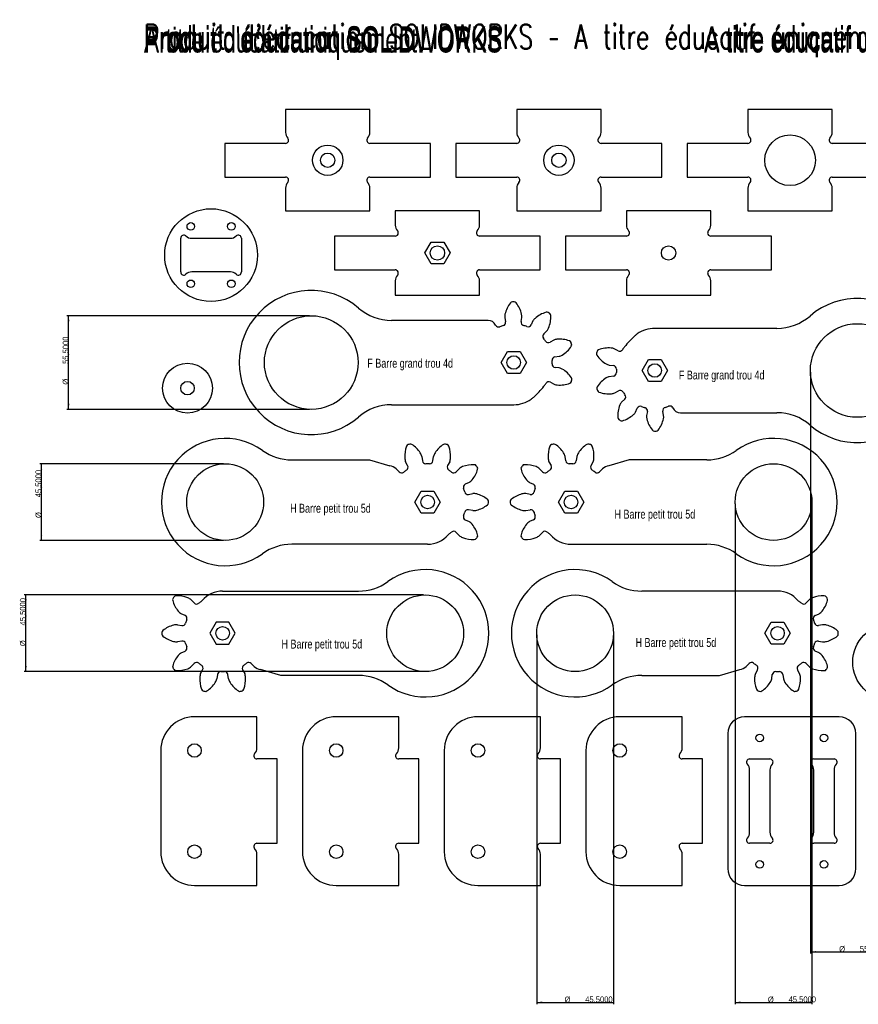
# Model space of a CAD drawing. Header units: millimetres. Extents: x -74 to 980, y -541 to 701.
# Tile 1 of 3: x -74 to 423, y -541 to 43. Entities that reach past the tile are written whole.
import ezdxf

# ---------------------------------------------------------------- set-up
doc = ezdxf.new("R2010")
doc.units = ezdxf.units.MM
for name, color, linetype in [('SLD-0', 179, 'Continuous'), ('SLD-0_0', 179, 'Continuous'), ('SLD-0_2', 179, 'Continuous'), ('SLD-0_3', 179, 'Continuous')]:
    doc.layers.add(name, color=color, linetype=linetype)
doc.styles.add('SLDTEXTSTYLE0', font='TXT', dxfattribs={"width": 0.7})
doc.styles.add('SLDTEXTSTYLE1', font='TXT', dxfattribs={"width": 0.281533, "bigfont": 'bigfont'})
doc.styles.add('SLDTEXTSTYLE2', font='TXT', dxfattribs={"width": 0.75})
doc.styles.add('SLDTEXTSTYLE3', font='TXT', dxfattribs={"width": 0.96})
doc.styles.add('SLDTEXTSTYLE4', font='TXT', dxfattribs={"width": 0.441146, "bigfont": 'bigfont'})
doc.styles.add('SLDTEXTSTYLE5', font='TXT', dxfattribs={"width": 0.7, "bigfont": 'bigfont'})
doc.dimstyles.new('SLDDIMSTYLE0', dxfattribs={"dimtxt": 3.5, "dimasz": 3.302, "dimexe": 0, "dimexo": 0.0625, "dimgap": 0.875, "dimtad": 1, "dimdec": 4, "dimrnd": 1e-09, "dimzin": 12, "dimdsep": 46, "dimtxsty": 'SLDTEXTSTYLE2', "dimblk1": 'NONE', "dimblk2": 'NONE', "dimsah": 1, "dimcen": 0.09, "dimadec": 0, "dimazin": 3, "dimtfac": 1, "dimtdec": 4, "dimtofl": 0, "dimtmove": 0, "dimatfit": 3, "dimldrblk": 'NONE', "dimfxl": 1, "dimfrac": 2, "dimtolj": 1, "dimtzin": 12, "dimarcsym": 0})

# ---------------------------------------------------------------- blocks, each defined once
blk = doc.blocks.new('SW_NOTE_0_3')
at = {"layer": 'SLD-0_2', "color": 0, "insert": (0, 18.76), "char_height": 14.5493, "attachment_point": 1, "style": 'SLDTEXTSTYLE0'}
blk.add_mtext("Produit d'éducation SOLIDWORKS", dxfattribs=at)
blk = doc.blocks.new('SW_NOTE_0_5')
at = {"layer": 'SLD-0_2', "color": 0, "insert": (0, 18.76), "char_height": 14.55, "attachment_point": 1, "style": 'SLDTEXTSTYLE1'}
blk.add_mtext('–', dxfattribs=at)
blk = doc.blocks.new('SW_NOTE_0_6')
at = {"layer": 'SLD-0_2', "color": 0, "insert": (0, 18.76), "char_height": 14.5493, "attachment_point": 1, "style": 'SLDTEXTSTYLE0'}
blk.add_mtext('A titre éducatif uniquement.', dxfattribs=at)
blk = doc.blocks.new('SW_NOTE_0_9')
at = {"layer": 'SLD-0_2', "color": 7}
for name, p in [('SW_NOTE_0_3', (0, -1.09)), ('SW_NOTE_0_6', (332.05, -1.09)), ('SW_NOTE_0_5', (309.39, 1.01))]:
    blk.add_blockref(name, p, dxfattribs=at)
blk = doc.blocks.new('SW_NOTE_0_2')
at = {"layer": 'SLD-0_0', "color": 0, "insert": (0, 18.76), "char_height": 14.5493, "attachment_point": 1, "style": 'SLDTEXTSTYLE0'}
blk.add_mtext('A titre éducatif uniquement.', dxfattribs=at)
blk = doc.blocks.new('SW_NOTE_0_4')
at = {"layer": 'SLD-0_0', "color": 7}
blk.add_blockref('SW_NOTE_0_2', (0, -1.09), dxfattribs=at)
blk = doc.blocks.new('SW_NOTE_0_1')
at = {"layer": 'SLD-0_0', "color": 0, "insert": (0, 18.76), "char_height": 14.5493, "attachment_point": 1, "style": 'SLDTEXTSTYLE0'}
blk.add_mtext("Produit d'éducation SOLIDWORKS", dxfattribs=at)
blk = doc.blocks.new('SW_NOTE_0')
at = {"layer": 'SLD-0_0', "color": 7}
blk.add_blockref('SW_NOTE_0_1', (0, -1.09), dxfattribs=at)
blk = doc.blocks.new('_D_3')
at = {"layer": 'SLD-0'}
for p, q in [((165.69, -297.75), (-70.96, -297.75)), ((-69.96, -343.25), (-69.96, -297.75)), ((165.69, -343.25), (-70.96, -343.25))]:
    blk.add_line(p, q, dxfattribs=at)
for points in [[(-69.96, -297.75), (-70.47, -301.05), (-69.46, -301.05)], [(-69.96, -343.25), (-69.46, -339.95), (-70.47, -339.95)]]:
    blk.add_solid(points, dxfattribs=at)
at = {"layer": 'SLD-0', "char_height": 3.5, "attachment_point": 1, "rotation": 90, "style": 'SLDTEXTSTYLE3'}
for s, insert in [('45,5000', (-73.48, -315.86)), ('%%c', (-73.43, -328.14))]:
    blk.add_mtext(s, dxfattribs=dict(at, insert=insert))
blk = doc.blocks.new('_None')
blk = doc.blocks.new('_D_4')
at = {"layer": 'SLD-0'}
for p, q in [((232.8, -321.5), (232.8, -540.37)), ((278.3, -321.5), (278.3, -540.37)), ((232.8, -539.37), (278.3, -539.37))]:
    blk.add_line(p, q, dxfattribs=at)
for points in [[(232.8, -539.37), (236.1, -539.88), (236.1, -538.87)], [(278.3, -539.37), (274.99, -538.87), (274.99, -539.88)]]:
    blk.add_solid(points, dxfattribs=at)
at = {"layer": 'SLD-0', "char_height": 3.5, "attachment_point": 1, "style": 'SLDTEXTSTYLE3'}
for s, insert in [('%%c', (249.28, -535.91)), ('45,5000', (261.56, -535.86))]:
    blk.add_mtext(s, dxfattribs=dict(at, insert=insert))
blk = doc.blocks.new('_D_5')
at = {"layer": 'SLD-0'}
for p, q in [((47.18, -219.95), (-61.75, -219.95)), ((-60.75, -265.45), (-60.75, -219.95)), ((47.18, -265.45), (-61.75, -265.45))]:
    blk.add_line(p, q, dxfattribs=at)
for points in [[(-60.75, -219.95), (-61.26, -223.25), (-60.24, -223.25)], [(-60.75, -265.45), (-60.24, -262.15), (-61.26, -262.15)]]:
    blk.add_solid(points, dxfattribs=at)
at = {"layer": 'SLD-0', "char_height": 3.5, "attachment_point": 1, "rotation": 90, "style": 'SLDTEXTSTYLE3'}
for s, insert in [('45,5000', (-64.27, -239.86)), ('%%c', (-64.21, -252.14))]:
    blk.add_mtext(s, dxfattribs=dict(at, insert=insert))
blk = doc.blocks.new('_D_6')
at = {"layer": 'SLD-0'}
for p, q in [((350.4, -243.7), (350.4, -540.37)), ((395.9, -243.7), (395.9, -540.37)), ((350.4, -539.37), (395.9, -539.37))]:
    blk.add_line(p, q, dxfattribs=at)
for points in [[(350.4, -539.37), (353.7, -539.88), (353.7, -538.87)], [(395.9, -539.37), (392.59, -538.87), (392.59, -539.88)]]:
    blk.add_solid(points, dxfattribs=at)
at = {"layer": 'SLD-0', "char_height": 3.5, "attachment_point": 1, "style": 'SLDTEXTSTYLE3'}
for s, insert in [('%%c', (369.81, -535.91)), ('45,5000', (382.09, -535.86))]:
    blk.add_mtext(s, dxfattribs=dict(at, insert=insert))
blk = doc.blocks.new('_D_7')
at = {"layer": 'SLD-0'}
for p, q in [((98.18, -132.21), (-45.63, -132.21)), ((-44.63, -187.71), (-44.63, -132.21)), ((98.18, -187.71), (-45.63, -187.71))]:
    blk.add_line(p, q, dxfattribs=at)
for points in [[(-44.63, -132.21), (-45.14, -135.51), (-44.12, -135.51)], [(-44.63, -187.71), (-44.12, -184.41), (-45.14, -184.41)]]:
    blk.add_solid(points, dxfattribs=at)
at = {"layer": 'SLD-0', "char_height": 3.5, "attachment_point": 1, "rotation": 90, "style": 'SLDTEXTSTYLE3'}
for s, insert in [('55,5000', (-48.14, -160.79)), ('%%c', (-48.09, -173.07))]:
    blk.add_mtext(s, dxfattribs=dict(at, insert=insert))
blk = doc.blocks.new('_D_8')
at = {"layer": 'SLD-0'}
for p, q in [((395, -165.68), (395, -510.43)), ((450.5, -165.68), (450.5, -510.43)), ((395, -509.43), (450.5, -509.43))]:
    blk.add_line(p, q, dxfattribs=at)
for points in [[(395, -509.43), (398.3, -509.94), (398.3, -508.93)], [(450.5, -509.43), (447.2, -508.93), (447.2, -509.94)]]:
    blk.add_solid(points, dxfattribs=at)
at = {"layer": 'SLD-0', "char_height": 3.5, "attachment_point": 1, "style": 'SLDTEXTSTYLE3'}
for s, insert in [('%%c', (412.03, -505.97)), ('55,5000', (424.31, -505.92))]:
    blk.add_mtext(s, dxfattribs=dict(at, insert=insert))
blk = doc.blocks.new('SW_NOTE_0_7')
at = {"layer": 'SLD-0_3', "color": 0, "attachment_point": 1}
for s, insert, char_height, style in [("Produit d'éducation SOLIDWORKS", (0, 18.76), 14.5493, 'SLDTEXTSTYLE0'), ('A titre éducatif uniquement.', (332.05, 18.76), 14.5493, 'SLDTEXTSTYLE0'), ('–', (309.39, 19.81), 14.55, 'SLDTEXTSTYLE4')]:
    blk.add_mtext(s, dxfattribs=dict(at, insert=insert, char_height=char_height, style=style))

msp = doc.modelspace()

# ---------------------------------------------------------------- linework, layer by layer
at = {"layer": 'SLD-0'}
for p, q in [((133.94624, -10), (83.94624, -10)), ((83.94624, -10), (83.94624, -23.46785)), ((133.94624, -23.46785), (133.94624, -10)), ((270.94624, -10), (220.94624, -10)), ((220.94624, -10), (220.94624, -23.46785)), ((270.94624, -23.46785), (270.94624, -10)), ((407.94624, -10), (357.94624, -10)), ((357.94624, -10), (357.94624, -23.46785)), ((407.94624, -23.46785), (407.94624, -10)), ((83.94624, -30), (47.94624, -30)), ((47.94624, -30), (47.94624, -50)), ((169.94624, -30), (133.94624, -30)), ((169.94624, -50), (169.94624, -30)), ((220.94624, -30), (184.94624, -30)), ((184.94624, -30), (184.94624, -50)), ((306.94624, -30), (270.94624, -30)), ((306.94624, -50), (306.94624, -30)), ((357.94624, -30), (321.94624, -30)), ((321.94624, -30), (321.94624, -50)), ((443.94624, -30), (407.94624, -30)), ((47.94624, -50), (83.94624, -50)), ((133.94624, -50), (169.94624, -50)), ((184.94624, -50), (220.94624, -50)), ((270.94624, -50), (306.94624, -50)), ((321.94624, -50), (357.94624, -50)), ((407.94624, -50), (443.94624, -50)), ((83.94624, -56.53215), (83.94624, -70)), ((133.94624, -70), (133.94624, -56.53215)), ((220.94624, -56.53215), (220.94624, -70)), ((270.94624, -70), (270.94624, -56.53215)), ((357.94624, -56.53215), (357.94624, -70)), ((407.94624, -70), (407.94624, -56.53215)), ((83.94624, -70), (133.94624, -70)), ((198.94624, -70), (148.94624, -70)), ((148.94624, -70), (148.94624, -78.46785)), ((198.94624, -78.46785), (198.94624, -70)), ((220.94624, -70), (270.94624, -70)), ((335.94624, -70), (285.94624, -70)), ((285.94624, -70), (285.94624, -78.46785)), ((335.94624, -78.46785), (335.94624, -70)), ((357.94624, -70), (407.94624, -70)), ((21.8247, -106.26786), (21.8247, -86.26786)), ((28.35685, -86.26786), (51.29256, -86.26786)), ((57.8247, -86.26786), (57.8247, -106.26786)), ((148.94624, -85), (112.94624, -85)), ((112.94624, -85), (112.94624, -105)), ((234.94624, -85), (198.94624, -85)), ((234.94624, -105), (234.94624, -85)), ((285.94624, -85), (249.94624, -85)), ((249.94624, -85), (249.94624, -105)), ((371.94624, -85), (335.94624, -85)), ((371.94624, -105), (371.94624, -85)), ((166.44068, -95), (170.19346, -88.5)), ((170.19346, -88.5), (177.69901, -88.5)), ((177.69901, -88.5), (181.45179, -95)), ((170.19346, -101.5), (166.44068, -95)), ((181.45179, -95), (177.69901, -101.5)), ((112.94624, -105), (148.94624, -105)), ((177.69901, -101.5), (170.19346, -101.5)), ((198.94624, -105), (234.94624, -105)), ((249.94624, -105), (285.94624, -105)), ((335.94624, -105), (371.94624, -105)), ((51.29256, -106.26786), (28.35685, -106.26786)), ((148.94624, -111.53215), (148.94624, -120)), ((198.94624, -120), (198.94624, -111.53215)), ((285.94624, -111.53215), (285.94624, -120)), ((335.94624, -120), (335.94624, -111.53215)), ((148.94624, -120), (198.94624, -120)), ((285.94624, -120), (335.94624, -120)), ((211.67686, -159.95758), (215.42964, -153.45758)), ((215.42964, -153.45758), (222.93519, -153.45758)), ((222.93519, -153.45758), (226.68797, -159.95758)), ((215.42964, -166.45758), (211.67686, -159.95758)), ((226.68797, -159.95758), (222.93519, -166.45758)), ((295.24392, -164.68479), (298.99669, -158.18479)), ((298.99669, -158.18479), (306.50225, -158.18479)), ((306.50225, -158.18479), (310.25503, -164.68479)), ((222.93519, -166.45758), (215.42964, -166.45758)), ((298.99669, -171.18479), (295.24392, -164.68479)), ((310.25503, -164.68479), (306.50225, -171.18479)), ((306.50225, -171.18479), (298.99669, -171.18479)), ((160.67081, -242.69863), (164.42358, -236.19863)), ((164.42358, -236.19863), (171.92914, -236.19863)), ((171.92914, -236.19863), (175.68191, -242.69863)), ((245.64054, -242.69863), (249.39331, -236.19863)), ((249.39331, -236.19863), (256.89887, -236.19863)), ((256.89887, -236.19863), (260.65164, -242.69863)), ((164.42358, -249.19863), (160.67081, -242.69863)), ((175.68191, -242.69863), (171.92914, -249.19863)), ((249.39331, -249.19863), (245.64054, -242.69863)), ((260.65164, -242.69863), (256.89887, -249.19863)), ((171.92914, -249.19863), (164.42358, -249.19863)), ((256.89887, -249.19863), (249.39331, -249.19863)), ((42.93873, -314.00146), (39.18596, -320.50146)), ((50.44429, -314.00146), (42.93873, -314.00146)), ((54.19706, -320.50146), (50.44429, -314.00146)), ((368.0401, -320.50146), (371.79288, -314.00146)), ((371.79288, -314.00146), (379.29843, -314.00146)), ((379.29843, -314.00146), (383.05121, -320.50146)), ((39.18596, -320.50146), (42.93873, -327.00146)), ((50.44429, -327.00146), (54.19706, -320.50146)), ((371.79288, -327.00146), (368.0401, -320.50146)), ((383.05121, -320.50146), (379.29843, -327.00146)), ((42.93873, -327.00146), (50.44429, -327.00146)), ((379.29843, -327.00146), (371.79288, -327.00146)), ((67, -370.02429), (30, -370.02429)), ((67, -388.49214), (67, -370.02429)), ((151, -370.02429), (114, -370.02429)), ((151, -388.49214), (151, -370.02429)), ((235, -370.02429), (198, -370.02429)), ((235, -388.49214), (235, -370.02429)), ((319, -370.02429), (282, -370.02429)), ((319, -388.49214), (319, -370.02429)), ((412, -370.02429), (356, -370.02429)), ((346, -380.02429), (346, -460.02429)), ((422, -460.02429), (422, -380.02429)), ((10, -390.02429), (10, -450.02429)), ((94, -390.02429), (94, -450.02429)), ((178, -390.02429), (178, -450.02429)), ((262, -390.02429), (262, -450.02429)), ((79, -395.02429), (67, -395.02429)), ((79, -445.02429), (79, -395.02429)), ((163, -395.02429), (151, -395.02429)), ((163, -445.02429), (163, -395.02429)), ((247, -395.02429), (235, -395.02429)), ((247, -445.02429), (247, -395.02429)), ((331, -395.02429), (319, -395.02429)), ((331, -445.02429), (331, -395.02429)), ((359, -395.02429), (371, -395.02429)), ((397, -395.02429), (409, -395.02429)), ((359, -438.49214), (359, -401.55643)), ((371, -401.55643), (371, -438.49214)), ((397, -438.49214), (397, -401.55643)), ((409, -401.55643), (409, -438.49214)), ((67, -445.02429), (79, -445.02429)), ((151, -445.02429), (163, -445.02429)), ((235, -445.02429), (247, -445.02429)), ((319, -445.02429), (331, -445.02429)), ((371, -445.02429), (359, -445.02429)), ((409, -445.02429), (397, -445.02429)), ((67, -470.02429), (67, -451.55643)), ((151, -470.02429), (151, -451.55643)), ((235, -470.02429), (235, -451.55643)), ((319, -470.02429), (319, -451.55643)), ((30, -470.02429), (67, -470.02429)), ((114, -470.02429), (151, -470.02429)), ((198, -470.02429), (235, -470.02429)), ((282, -470.02429), (319, -470.02429)), ((356, -470.02429), (412, -470.02429))]:
    msp.add_line(p, q, dxfattribs=at)
at = {"layer": 'SLD-0', "linetype": 'Continuous'}
for p, q in [((213.8932, -133.28777), (214.38278, -135.76167)), ((223.55904, -135.68159), (224.00537, -133.19952)), ((204.00946, -134.95758), (146.80134, -134.95758)), ((230.57947, -135.27233), (229.52142, -137.56152)), ((375.13054, -139.68479), (302.74947, -139.68479)), ((236.99225, -142.89041), (238.81226, -141.14471)), ((242.91246, -146.68581), (240.71092, -147.9159)), ((243.6227, -156.61831), (246.12121, -156.27578)), ((281.01409, -153.02068), (278.79142, -151.82919)), ((246.18137, -163.16866), (243.67726, -162.8698)), ((275.75052, -161.4737), (278.25463, -161.77257)), ((278.30918, -168.02406), (275.81067, -168.36658)), ((240.9178, -171.62169), (243.14047, -172.81317)), ((279.01943, -177.95655), (281.22097, -176.72646)), ((146.80134, -184.95758), (219.18241, -184.95758)), ((284.93964, -181.75196), (283.11963, -183.49765)), ((291.35241, -189.37004), (292.41046, -187.08084)), ((298.37284, -188.96078), (297.92652, -191.44285)), ((308.03868, -191.3546), (307.54911, -188.8807)), ((317.92242, -189.68479), (375.13054, -189.68479)), ((164.72979, -215.72873), (165.0505, -218.23014)), ((171.30222, -218.23014), (171.62293, -215.72873)), ((250.02023, -218.23014), (249.69952, -215.72873)), ((256.59266, -215.72873), (256.27195, -218.23014)), ((87.73723, -217.69863), (133.76681, -217.69863)), ((133.76681, -217.69863), (145.82444, -221.12723)), ((156.32302, -221.06587), (155.11218, -218.85368)), ((181.24054, -218.85368), (180.0297, -221.06587)), ((240.08191, -218.85368), (241.29275, -221.06587)), ((264.99943, -221.06587), (266.21027, -218.85368)), ((287.55564, -217.69863), (275.49801, -221.12723)), ((333.58522, -217.69863), (287.55564, -217.69863)), ((149.53552, -222.90537), (151.26526, -224.74054)), ((185.08746, -224.74054), (186.81721, -222.90537)), ((236.23499, -224.74054), (234.50525, -222.90537)), ((271.78693, -222.90537), (270.05719, -224.74054)), ((192.76121, -231.08659), (190.48134, -232.16458)), ((228.56124, -231.08659), (230.84111, -232.16458)), ((192.41323, -238.11032), (194.89131, -237.64236)), ((228.90922, -238.11032), (226.43114, -237.64236)), ((194.89131, -247.75491), (192.41323, -247.28694)), ((226.43114, -247.75491), (228.90922, -247.28694)), ((190.48134, -253.23269), (192.76121, -254.31067)), ((230.84111, -253.23269), (228.56124, -254.31067)), ((186.81721, -262.4919), (185.08746, -260.65672)), ((234.50525, -262.4919), (236.23499, -260.65672)), ((168.17636, -267.69863), (87.73723, -267.69863)), ((253.14609, -267.69863), (333.58522, -267.69863)), ((46.69151, -295.50146), (127.13064, -295.50146)), ((375.54565, -295.50146), (295.10652, -295.50146)), ((28.05066, -300.70819), (29.78041, -302.54337)), ((394.1865, -300.70819), (392.45675, -302.54337)), ((24.38653, -309.9674), (22.10666, -308.88942)), ((397.85063, -309.9674), (400.1305, -308.88942)), ((19.97656, -315.44518), (22.45464, -315.91315)), ((402.2606, -315.44518), (399.78252, -315.91315)), ((22.45464, -325.08977), (19.97656, -325.55773)), ((399.78252, -325.08977), (402.2606, -325.55773)), ((22.10666, -332.1135), (24.38653, -331.03551)), ((400.1305, -332.1135), (397.85063, -331.03551)), ((29.78041, -338.45955), (28.05066, -340.29472)), ((65.33235, -340.29472), (63.60261, -338.45955)), ((356.90481, -340.29472), (358.63455, -338.45955)), ((392.45675, -338.45955), (394.1865, -340.29472)), ((33.62733, -344.34641), (34.83817, -342.13422)), ((58.54485, -342.13422), (59.75569, -344.34641)), ((81.10106, -345.50146), (69.04343, -342.07286)), ((341.1361, -345.50146), (353.19373, -342.07286)), ((363.69231, -342.13422), (362.48148, -344.34641)), ((388.60983, -344.34641), (387.399, -342.13422)), ((43.56565, -344.96995), (43.24494, -347.47136)), ((50.13808, -347.47136), (49.81737, -344.96995)), ((127.13064, -345.50146), (81.10106, -345.50146)), ((295.10652, -345.50146), (341.1361, -345.50146)), ((372.09908, -347.47136), (372.41979, -344.96995)), ((378.67152, -344.96995), (378.99222, -347.47136))]:
    msp.add_line(p, q, dxfattribs=at)
at = {"layer": 'SLD-0'}
for centre, radius in [((382.94624, -40), 15), ((108.94624, -40), 9), ((245.94624, -40), 9), ((108.94624, -40), 4.25), ((245.94624, -40), 4.25), ((39.8247, -96.26786), 27.5), ((27.8247, -79.26786), 2.25), ((51.8247, -79.26786), 2.25), ((173.94624, -95), 4.25), ((310.94624, -95), 4.25), ((27.8247, -113.26786), 2.25), ((51.8247, -113.26786), 2.25), ((99.18241, -159.95758), 27.75), ((422.74947, -164.68479), 27.75), ((219.18241, -159.95758), 4), ((25.82616, -175.15088), 14.75), ((302.74947, -164.68479), 4), ((25.82616, -175.15088), 4), ((48.17636, -242.69863), 22.75), ((373.14609, -242.69863), 22.75), ((168.17636, -242.69863), 4), ((253.14609, -242.69863), 4), ((166.69151, -320.50146), 22.75), ((255.54565, -320.50146), 22.75), ((442.56943, -337.58524), 22.5), ((46.69151, -320.50146), 4), ((375.54565, -320.50146), 4), ((365, -382.52429), 2.25), ((403, -382.52429), 2.25), ((30, -390.02429), 4), ((114, -390.02429), 4), ((198, -390.02429), 4), ((282, -390.02429), 4), ((30, -450.02429), 4), ((114, -450.02429), 4), ((198, -450.02429), 4), ((282, -450.02429), 4), ((365, -457.52429), 2.25), ((403, -457.52429), 2.25)]:
    msp.add_circle(centre, radius, dxfattribs=at)
for centre, radius, start, end in [((88.94624, -23.46785), 5, 180, 223.11972483), ((83.94624, -28.15), 1.85, 270, 43.11972483), ((133.94624, -28.15), 1.85, 136.88027517, 270), ((128.94624, -23.46785), 5, 316.88027517, 0), ((225.94624, -23.46785), 5, 180, 223.11972483), ((220.94624, -28.15), 1.85, 270, 43.11972483), ((270.94624, -28.15), 1.85, 136.88027517, 270), ((265.94624, -23.46785), 5, 316.88027517, 0), ((362.94624, -23.46785), 5, 180, 223.11972483), ((357.94624, -28.15), 1.85, 270, 43.11972483), ((407.94624, -28.15), 1.85, 136.88027517, 270), ((402.94624, -23.46785), 5, 316.88027517, 0), ((83.94624, -51.85), 1.85, 316.88027517, 90), ((133.94624, -51.85), 1.85, 90, 223.11972483), ((220.94624, -51.85), 1.85, 316.88027517, 90), ((270.94624, -51.85), 1.85, 90, 223.11972483), ((357.94624, -51.85), 1.85, 316.88027517, 90), ((407.94624, -51.85), 1.85, 90, 223.11972483), ((88.94624, -56.53215), 5, 136.88027517, 180), ((128.94624, -56.53215), 5, 0, 43.11972483), ((225.94624, -56.53215), 5, 136.88027517, 180), ((265.94624, -56.53215), 5, 0, 43.11972483), ((362.94624, -56.53215), 5, 136.88027517, 180), ((402.94624, -56.53215), 5, 0, 43.11972483), ((153.94624, -78.46785), 5, 180, 223.11972483), ((193.94624, -78.46785), 5, 316.88027517, 0), ((290.94624, -78.46785), 5, 180, 223.11972483), ((330.94624, -78.46785), 5, 316.88027517, 0), ((23.6747, -86.26786), 1.85, 46.88027517, 180), ((28.35685, -81.26786), 5, 226.88027517, 270), ((51.29256, -81.26786), 5, 270, 313.11972483), ((55.9747, -86.26786), 1.85, 0, 133.11972483), ((148.94624, -83.15), 1.85, 270, 43.11972483), ((198.94624, -83.15), 1.85, 136.88027517, 270), ((285.94624, -83.15), 1.85, 270, 43.11972483), ((335.94624, -83.15), 1.85, 136.88027517, 270), ((148.94624, -106.85), 1.85, 316.88027517, 90), ((198.94624, -106.85), 1.85, 90, 223.11972483), ((285.94624, -106.85), 1.85, 316.88027517, 90), ((335.94624, -106.85), 1.85, 90, 223.11972483), ((23.6747, -106.26786), 1.85, 180, 313.11972483), ((28.35685, -111.26786), 5, 90, 133.11972483), ((51.29256, -111.26786), 5, 46.88027517, 90), ((55.9747, -106.26786), 1.85, 226.88027517, 0), ((153.94624, -111.53215), 5, 136.88027517, 180), ((193.94624, -111.53215), 5, 0, 43.11972483), ((290.94624, -111.53215), 5, 136.88027517, 180), ((330.94624, -111.53215), 5, 0, 43.11972483), ((30, -390.02429), 20, 90, 180), ((114, -390.02429), 20, 90, 180), ((198, -390.02429), 20, 90, 180), ((282, -390.02429), 20, 90, 180), ((356, -380.02429), 10, 90, 180), ((412, -380.02429), 10, 0, 90), ((62, -388.49214), 5, 316.88027517, 0), ((146, -388.49214), 5, 316.88027517, 0), ((230, -388.49214), 5, 316.88027517, 0), ((314, -388.49214), 5, 316.88027517, 0), ((67, -393.17429), 1.85, 136.88027517, 270), ((151, -393.17429), 1.85, 136.88027517, 270), ((235, -393.17429), 1.85, 136.88027517, 270), ((319, -393.17429), 1.85, 136.88027517, 270), ((359, -396.87429), 1.85, 90, 223.11972483), ((371, -396.87429), 1.85, 316.88027517, 90), ((397, -396.87429), 1.85, 90, 223.11972483), ((409, -396.87429), 1.85, 316.88027516, 90), ((354, -401.55643), 5, 0, 43.11972483), ((376, -401.55643), 5, 136.88027517, 180), ((392, -401.55643), 5, 0, 43.11972483), ((414, -401.55643), 5, 136.88027517, 180), ((359, -443.17429), 1.85, 136.88027517, 270), ((354, -438.49214), 5, 316.88027517, 0), ((376, -438.49214), 5, 180, 223.11972483), ((371, -443.17429), 1.85, 270, 43.11972483), ((397, -443.17429), 1.85, 136.88027517, 270), ((392, -438.49214), 5, 316.88027517, 0), ((414, -438.49214), 5, 180, 223.11972483), ((409, -443.17429), 1.85, 270, 43.11972483), ((67, -446.87429), 1.85, 90, 223.11972483), ((62, -451.55643), 5, 0, 43.11972483), ((151, -446.87429), 1.85, 90, 223.11972483), ((146, -451.55643), 5, 0, 43.11972483), ((235, -446.87429), 1.85, 90, 223.11972483), ((230, -451.55643), 5, 0, 43.11972483), ((319, -446.87429), 1.85, 90, 223.11972483), ((314, -451.55643), 5, 0, 43.11972483), ((30, -450.02429), 20, 180, 270), ((114, -450.02429), 20, 180, 270), ((198, -450.02429), 20, 180, 270), ((282, -450.02429), 20, 180, 270), ((356, -460.02429), 10, 180, 270), ((412, -460.02429), 10, 270, 0)]:
    msp.add_arc(centre, radius, start, end, dxfattribs=at)
at = {"layer": 'SLD-0', "linetype": 'Continuous'}
for centre, radius, start, end in [((99.18241, -159.95758), 42.75, 49.11402764, 310.88597236), ((422.74947, -164.68479), 42.75, 229.11402764, 130.88597236), ((146.80134, -104.95758), 30, 229.11402764, 270), ((230.58952, -135.0234), 16.9877, 142.02285901, 167.57334831), ((218.43839, -125.5377), 1.57249, 92.57849982, 142.02285901), ((219.18241, -159.95758), 36, 89.7031407, 91.2968593), ((219.32562, -125.52995), 1.57249, 38.97714099, 88.42150018), ((207.34188, -135.22628), 16.9877, 13.42665169, 38.97714099), ((219.84177, -132.65511), 5.98212, 167.57334832, 186.070811), ((218.04666, -132.67078), 5.98212, 354.929189, 13.42665169), ((235.76383, -138.25698), 5.98212, 131.57334831, 150.07081101), ((243.0669, -146.49033), 16.9877, 106.02285901, 131.57334831), ((238.81198, -131.67398), 1.57249, 56.57849982, 106.02285901), ((219.18241, -159.95758), 36, 53.7031407, 55.2968593), ((224.13991, -132.98985), 16.9877, 337.42665169, 2.97714099), ((239.53432, -132.18922), 1.57249, 2.97714099, 52.42150017), ((375.13054, -109.68479), 30, 270, 310.88597236), ((204.00946, -139.89458), 4.93701, 25.80606719, 90), ((210.25466, -136.87472), 2, 205.80606718, 291.14496875), ((219.18241, -159.95758), 22.7492, 105.85503125, 111.14496875), ((212.42083, -136.14993), 2, 285.85503125, 11.19393282), ((225.52747, -136.03555), 2, 169.80606719, 255.14496876), ((219.18241, -159.95758), 22.7492, 69.85503125, 75.14496875), ((227.70596, -136.72243), 2, 249.85503125, 335.19393281), ((234.30235, -137.21452), 5.98212, 318.929189, 337.42665169), ((302.74947, -157.47872), 17.79393, 90, 125.57537054), ((238.37669, -144.33378), 2, 133.80606718, 219.14496876), ((219.18241, -159.95758), 22.7492, 33.85503125, 39.14496875), ((324.08767, -181.44306), 49.88144, 131.6823661, 141.85510235), ((302.74957, -157.47885), 17.7941, 125.57537054, 131.68236611), ((239.73538, -146.16996), 2, 213.85503125, 299.19393281), ((245.35235, -152.14774), 5.98212, 95.57334831, 114.070811), ((246.42122, -163.1013), 16.9877, 70.02285901, 95.57334831), ((239.04435, -141.05417), 16.9877, 301.42665169, 326.97714099), ((251.68775, -148.61364), 1.57249, 20.57849982, 70.02285901), ((219.18241, -159.95758), 36, 17.7031407, 19.2968593), ((251.96928, -149.45505), 1.57249, 326.97714099, 16.42150018), ((275.56968, -168.30341), 16.9877, 85.42665169, 110.97714099), ((276.44722, -157.33287), 5.98212, 66.929189, 85.42665169), ((302.74947, -164.68479), 22.7492, 141.85503125, 147.14496875), ((243.89434, -158.59977), 2, 97.80606718, 183.14496875), ((244.78274, -150.44533), 5.98212, 282.929189, 301.42665169), ((269.7843, -154.75607), 1.57249, 164.57849982, 214.02285901), ((302.74947, -164.68479), 36, 161.7031407, 163.2968593), ((282.56065, -146.1309), 16.9877, 214.02285901, 239.57334831), ((270.05111, -153.90987), 1.57249, 110.97714099, 160.42150018), ((281.959, -151.25797), 2, 241.80606718, 327.14496876), ((219.18241, -159.95758), 22.7492, 357.85503125, 3.14496875), ((243.91428, -160.88389), 2, 177.85503125, 263.19393282), ((244.94485, -169.02159), 5.98212, 59.57334831, 78.070811), ((276.98704, -155.62078), 5.98212, 239.57334831, 258.070811), ((278.01761, -163.75848), 2, 357.85503125, 83.19393281), ((239.37124, -178.51147), 16.9877, 34.02285901, 59.57334831), ((252.14758, -169.88629), 1.57249, 344.57849982, 34.02285902), ((282.88754, -183.5882), 16.9877, 121.42665169, 146.97714099), ((277.14915, -174.19704), 5.98212, 102.929189, 121.42665169), ((278.03754, -166.04259), 2, 277.80606719, 3.14496876), ((302.74947, -164.68479), 22.7492, 177.85503125, 183.14496875), ((197.84422, -143.19931), 49.88144, 311.6823661, 321.85510235), ((219.18241, -159.95758), 22.7492, 321.85503125, 327.14496875), ((239.97288, -173.3844), 2, 61.80606718, 147.14496876), ((245.48467, -167.3095), 5.98212, 246.929189, 265.42665169), ((246.3622, -156.33895), 16.9877, 265.42665169, 290.97714099), ((251.88078, -170.73249), 1.57249, 290.97714099, 340.42150018), ((219.18241, -159.95758), 36, 341.7031407, 343.2968593), ((269.9626, -175.18731), 1.57249, 146.97714099, 196.42150018), ((219.18232, -167.16351), 17.7941, 305.57537054, 311.68236611), ((302.74947, -164.68479), 36, 197.7031407, 199.2968593), ((270.24414, -176.02873), 1.57249, 200.57849982, 250.02285901), ((275.51067, -161.54107), 16.9877, 250.02285901, 275.57334831), ((276.57953, -172.49463), 5.98212, 275.57334831, 294.070811), ((282.1965, -178.47241), 2, 33.85503125, 119.19393282), ((302.74947, -164.68479), 22.7492, 213.85503125, 219.14496875), ((283.5552, -180.30858), 2, 313.80606718, 39.14496876), ((146.80134, -214.95758), 30, 90, 130.88597236), ((219.18241, -167.16365), 17.79393, 270, 305.57537054), ((297.79197, -191.65252), 16.9877, 157.42665169, 182.97714099), ((287.62953, -187.42785), 5.98212, 138.929189, 157.42665169), ((294.22593, -187.91994), 2, 69.85503125, 155.19393282), ((302.74947, -164.68479), 22.7492, 249.85503125, 255.14496875), ((296.40441, -188.60681), 2, 349.80606718, 75.14496876), ((309.51106, -188.49243), 2, 105.85503125, 191.19393281), ((302.74947, -164.68479), 22.7492, 285.85503125, 291.14496875), ((311.67722, -187.76765), 2, 25.80606718, 111.14496875), ((282.39757, -192.45315), 1.57249, 182.97714099, 232.42150018), ((278.86499, -178.15203), 16.9877, 286.02285901, 311.57334831), ((286.16805, -186.38539), 5.98212, 311.57334831, 330.070811), ((303.88522, -191.97159), 5.98212, 174.929189, 193.42665169), ((302.09011, -191.98725), 5.98212, 347.57334831, 6.070811), ((317.92242, -184.74778), 4.93701, 205.80606718, 270), ((375.13054, -219.68479), 30, 49.11402764, 90), ((302.74947, -164.68479), 36, 233.7031407, 235.2968593), ((283.1199, -192.96839), 1.57249, 236.57849982, 286.02285901), ((314.59, -189.41609), 16.9877, 193.42665169, 218.97714099), ((291.34236, -189.61897), 16.9877, 322.02285901, 347.57334831), ((302.60627, -199.11241), 1.57249, 218.97714099, 268.42150018), ((302.74947, -164.68479), 36, 269.7031407, 271.2968593), ((303.4935, -199.10467), 1.57249, 272.57849982, 322.02285901), ((48.17636, -242.69863), 37.75, 54.27296749, 305.72703251), ((171.58028, -215.5219), 17.02066, 159.44353366, 183.38747494), ((157.12019, -210.09925), 1.57724, 110.15782524, 159.44353366), ((168.17636, -242.69863), 36, 107.2031408, 108.7968592), ((157.95955, -209.82653), 1.57724, 56.55646634, 105.84217475), ((149.44845, -222.71297), 17.02066, 32.61252506, 56.55646634), ((186.90427, -222.71297), 17.02066, 123.44353366, 147.38747494), ((178.39317, -209.82653), 1.57724, 74.15782524, 123.44353365), ((168.17636, -242.69863), 36, 71.2031408, 72.7968592), ((179.23253, -210.09925), 1.57724, 20.55646634, 69.84217476), ((164.77244, -215.5219), 17.02066, 356.61252506, 20.55646634), ((256.55001, -215.5219), 17.02066, 159.44353366, 183.38747494), ((242.08992, -210.09925), 1.57724, 110.15782524, 159.44353366), ((253.14609, -242.69863), 36, 107.2031408, 108.7968592), ((242.92928, -209.82653), 1.57724, 56.55646634, 105.84217476), ((234.41818, -222.71297), 17.02066, 32.61252506, 56.55646634), ((271.874, -222.71297), 17.02066, 123.44353366, 147.38747494), ((263.3629, -209.82653), 1.57724, 74.15782524, 123.44353366), ((253.14609, -242.69863), 36, 71.2031408, 72.7968592), ((264.20226, -210.09925), 1.57724, 20.55646635, 69.84217476), ((249.74217, -215.5219), 17.02066, 356.61252506, 20.55646634), ((373.14609, -242.69863), 37.75, 234.27296749, 125.72703251), ((87.73723, -187.69863), 30, 234.27296749, 270), ((157.55916, -217.52346), 7.39182, 14.05180198, 32.61252506), ((178.79356, -217.52346), 7.39182, 147.38747494, 165.94819802), ((242.52889, -217.52346), 7.39182, 14.05180198, 32.61252506), ((263.76329, -217.52346), 7.39182, 147.38747494, 165.94819802), ((333.58522, -187.69863), 30, 270, 305.72703251), ((143.6159, -230.49826), 9.62776, 52.05911111, 76.73867615), ((161.96826, -216.09085), 7.39182, 183.38747494, 201.94819802), ((154.56862, -222.02613), 2, 303.35503158, 28.69393282), ((167.03426, -217.9758), 2, 187.30606719, 272.64496842), ((168.17636, -242.69863), 22.7492, 87.35503158, 92.64496842), ((169.31846, -217.9758), 2, 267.35503158, 352.69393281), ((181.7841, -222.02613), 2, 151.30606718, 236.64496841), ((174.38446, -216.09085), 7.39182, 338.05180198, 356.61252506), ((191.56345, -228.57212), 7.39182, 111.38747494, 129.94819802), ((195.07483, -237.53788), 17.02066, 87.44353366, 111.38747494), ((195.76367, -222.10983), 1.57724, 38.15782524, 87.44353366), ((168.17636, -242.69863), 36, 35.2031408, 36.7968592), ((253.14609, -242.69863), 36, 143.2031408, 144.7968592), ((225.55878, -222.10983), 1.57724, 92.55646634, 141.84217476), ((226.24762, -237.53788), 17.02066, 68.61252506, 92.55646634), ((229.759, -228.57212), 7.39182, 50.05180198, 68.61252506), ((246.93799, -216.09085), 7.39182, 183.38747494, 201.94819802), ((239.53835, -222.02613), 2, 303.35503158, 28.69393281), ((252.00399, -217.9758), 2, 187.30606719, 272.64496842), ((253.14609, -242.69863), 22.7492, 87.35503158, 92.64496842), ((254.28819, -217.9758), 2, 267.35503158, 352.69393281), ((266.75383, -222.02613), 2, 151.30606718, 236.64496842), ((259.35419, -216.09085), 7.39182, 338.05180198, 356.61252506), ((277.70655, -230.49826), 9.62776, 103.26132385, 127.94088889), ((152.72066, -223.36875), 2, 223.30606718, 308.64496842), ((168.17636, -242.69863), 22.7492, 123.35503158, 128.64496842), ((168.17636, -242.69863), 22.7492, 51.35503158, 56.64496842), ((183.63206, -223.36875), 2, 231.35503159, 316.69393282), ((181.39661, -218.71142), 17.02066, 320.61252506, 344.55646634), ((196.28243, -222.82383), 1.57724, 344.55646635, 33.84217476), ((225.04003, -222.82383), 1.57724, 146.15782524, 195.44353366), ((239.92584, -218.71142), 17.02066, 195.44353366, 219.38747494), ((237.69039, -223.36875), 2, 223.30606718, 308.64496842), ((253.14609, -242.69863), 22.7492, 123.35503158, 128.64496842), ((253.14609, -242.69863), 22.7492, 51.35503158, 56.64496842), ((268.60179, -223.36875), 2, 231.35503158, 316.69393281), ((191.33625, -233.97265), 2, 115.30606718, 200.64496842), ((188.83848, -224.82152), 7.39182, 302.05180198, 320.61252506), ((232.48397, -224.82152), 7.39182, 219.38747494, 237.94819802), ((229.98621, -233.97265), 2, 339.35503158, 64.69393281), ((168.17636, -242.69863), 22.7492, 15.35503158, 20.64496842), ((192.0421, -236.14506), 2, 195.35503158, 280.69393281), ((195.40027, -245.01663), 7.39182, 75.38747494, 93.94819802), ((192.9711, -254.33402), 17.02066, 51.44353366, 75.38747494), ((228.35135, -254.33402), 17.02066, 104.61252506, 128.55646634), ((225.92218, -245.01663), 7.39182, 86.05180198, 104.61252506), ((229.28035, -236.14506), 2, 259.30606719, 344.64496842), ((253.14609, -242.69863), 22.7492, 159.35503158, 164.64496842), ((192.9711, -231.06324), 17.02066, 284.61252506, 308.55646634), ((202.59676, -242.25735), 1.57724, 2.15782525, 51.44353366), ((202.59676, -243.13991), 1.57724, 308.55646635, 357.84217476), ((168.17636, -242.69863), 36, 359.2031408, 0.7968592), ((253.14609, -242.69863), 36, 179.2031408, 180.7968592), ((218.72569, -242.25735), 1.57724, 128.55646635, 177.84217476), ((218.72569, -243.13991), 1.57724, 182.15782524, 231.44353366), ((228.35135, -231.06324), 17.02066, 231.44353366, 255.38747494), ((191.33625, -251.42461), 2, 159.35503158, 244.69393281), ((168.17636, -242.69863), 22.7492, 339.35503158, 344.64496842), ((192.0421, -249.25221), 2, 79.30606719, 164.64496842), ((195.40027, -240.38063), 7.39182, 266.05180198, 284.61252506), ((225.92218, -240.38063), 7.39182, 255.38747494, 273.94819802), ((229.28035, -249.25221), 2, 15.35503158, 100.69393281), ((229.98621, -251.42461), 2, 295.30606719, 20.64496842), ((253.14609, -242.69863), 22.7492, 195.35503158, 200.64496842), ((188.83848, -260.57575), 7.39182, 39.38747494, 57.94819802), ((181.39661, -266.68584), 17.02066, 15.44353366, 39.38747494), ((239.92584, -266.68584), 17.02066, 140.61252506, 164.55646634), ((232.48397, -260.57575), 7.39182, 122.05180198, 140.61252506), ((168.17636, -251.90268), 15.79596, 270, 319.87615617), ((181.7841, -263.37114), 2, 123.35503158, 139.87615618), ((168.17636, -242.69863), 22.7492, 303.35503158, 308.64496842), ((183.63206, -262.02852), 2, 43.30606719, 128.64496842), ((191.56345, -256.82515), 7.39182, 230.05180198, 248.61252506), ((196.28243, -262.57343), 1.57724, 326.15782525, 15.44353366), ((225.04003, -262.57343), 1.57724, 164.55646634, 213.84217476), ((229.759, -256.82515), 7.39182, 291.38747494, 309.94819802), ((237.69039, -262.02852), 2, 51.35503158, 136.69393281), ((253.14609, -242.69863), 22.7492, 231.35503158, 236.64496842), ((239.53835, -263.37114), 2, 40.12384382, 56.64496842), ((253.14609, -251.90268), 15.79596, 220.12384382, 270), ((87.73723, -297.69863), 30, 90, 125.72703251), ((195.07483, -247.85939), 17.02066, 248.61252506, 272.55646634), ((195.76367, -263.28744), 1.57724, 272.55646634, 321.84217476), ((168.17636, -242.69863), 36, 323.2031408, 324.7968592), ((253.14609, -242.69863), 36, 215.2031408, 216.7968592), ((225.55878, -263.28744), 1.57724, 218.15782524, 267.44353366), ((226.24762, -247.85939), 17.02066, 267.44353366, 291.38747494), ((333.58522, -297.69863), 30, 54.27296749, 90), ((166.69151, -320.50146), 37.75, 234.27296749, 125.72703251), ((255.54565, -320.50146), 37.75, 54.27296749, 305.72703251), ((127.13064, -265.50146), 30, 270, 305.72703251), ((295.10652, -265.50146), 30, 234.27296749, 270), ((46.69151, -311.29742), 15.79596, 90, 139.87615618), ((375.54565, -311.29742), 15.79596, 40.12384382, 90), ((18.58544, -300.62666), 1.57724, 146.15782524, 195.44353366), ((33.47126, -296.51425), 17.02066, 195.44353366, 219.38747494), ((46.69151, -320.50146), 36, 143.2031408, 144.7968592), ((19.1042, -299.91265), 1.57724, 92.55646634, 141.84217476), ((19.79304, -315.34071), 17.02066, 68.61252506, 92.55646634), ((23.30442, -306.37495), 7.39182, 50.05180198, 68.61252506), ((31.23581, -301.17158), 2, 223.30606718, 308.64496842), ((46.69151, -320.50146), 22.7492, 123.35503158, 128.64496842), ((33.08377, -299.82895), 2, 303.35503158, 319.87615618), ((389.15339, -299.82895), 2, 220.12384382, 236.64496841), ((375.54565, -320.50146), 22.7492, 51.35503158, 56.64496842), ((391.00135, -301.17158), 2, 231.35503158, 316.69393282), ((398.93274, -306.37495), 7.39182, 111.38747494, 129.94819802), ((402.44413, -315.34071), 17.02066, 87.44353366, 111.38747494), ((388.76591, -296.51425), 17.02066, 320.61252506, 344.55646634), ((403.13296, -299.91265), 1.57724, 38.15782524, 87.44353365), ((375.54565, -320.50146), 36, 35.2031408, 36.7968592), ((403.65172, -300.62666), 1.57724, 344.55646635, 33.84217477), ((26.02939, -302.62435), 7.39182, 219.38747494, 237.94819802), ((396.20777, -302.62435), 7.39182, 302.05180198, 320.61252506), ((22.82577, -313.94789), 2, 259.30606719, 344.64496842), ((23.53162, -311.77548), 2, 339.35503158, 64.69393281), ((46.69151, -320.50146), 22.7492, 159.35503158, 164.64496842), ((398.70554, -311.77548), 2, 115.30606718, 200.64496842), ((375.54565, -320.50146), 22.7492, 15.35503158, 20.64496842), ((399.41139, -313.94789), 2, 195.35503158, 280.69393281), ((46.69151, -320.50146), 36, 179.2031408, 180.7968592), ((12.27111, -320.06018), 1.57724, 128.55646634, 177.84217476), ((12.27111, -320.94274), 1.57724, 182.15782524, 231.44353366), ((21.89677, -332.13685), 17.02066, 104.61252506, 128.55646634), ((19.4676, -322.81946), 7.39182, 86.05180198, 104.61252506), ((402.76956, -322.81946), 7.39182, 75.38747494, 93.94819802), ((400.34039, -332.13685), 17.02066, 51.44353366, 75.38747494), ((409.96605, -320.06018), 1.57724, 2.15782524, 51.44353366), ((409.96605, -320.94274), 1.57724, 308.55646635, 357.84217475), ((375.54565, -320.50146), 36, 359.2031408, 0.7968592), ((21.89677, -308.86607), 17.02066, 231.44353366, 255.38747494), ((19.4676, -318.18346), 7.39182, 255.38747494, 273.94819802), ((22.82577, -327.05503), 2, 15.35503158, 100.69393281), ((46.69151, -320.50146), 22.7492, 195.35503158, 200.64496842), ((375.54565, -320.50146), 22.7492, 339.35503158, 344.64496842), ((399.41139, -327.05503), 2, 79.30606719, 164.64496842), ((402.76956, -318.18346), 7.39182, 266.05180198, 284.61252506), ((400.34039, -308.86607), 17.02066, 284.61252506, 308.55646634), ((26.02939, -338.37857), 7.39182, 122.05180198, 140.61252506), ((23.53162, -329.22744), 2, 295.30606718, 20.64496842), ((398.70554, -329.22744), 2, 159.35503158, 244.69393282), ((396.20777, -338.37857), 7.39182, 39.38747494, 57.94819802), ((33.47126, -344.48867), 17.02066, 140.61252506, 164.55646634), ((31.23581, -339.83134), 2, 51.35503158, 136.69393282), ((46.69151, -320.50146), 22.7492, 231.35503158, 236.64496842), ((46.69151, -320.50146), 22.7492, 303.35503158, 308.64496842), ((62.14721, -339.83134), 2, 43.30606718, 128.64496842), ((360.08995, -339.83134), 2, 51.35503158, 136.69393282), ((375.54565, -320.50146), 22.7492, 231.35503158, 236.64496842), ((375.54565, -320.50146), 22.7492, 303.35503158, 308.64496842), ((391.00135, -339.83134), 2, 43.30606718, 128.64496842), ((388.76591, -344.48867), 17.02066, 15.44353366, 39.38747494), ((18.58544, -340.37626), 1.57724, 164.55646634, 213.84217476), ((46.69151, -320.50146), 36, 215.2031408, 216.7968592), ((19.1042, -341.09026), 1.57724, 218.15782524, 267.44353365), ((19.79304, -325.66221), 17.02066, 267.44353366, 291.38747494), ((23.30442, -334.62797), 7.39182, 291.38747494, 309.94819802), ((40.48341, -347.10924), 7.39182, 158.05180198, 176.61252506), ((33.08377, -341.17396), 2, 331.30606719, 56.64496842), ((45.54941, -345.22429), 2, 87.35503158, 172.69393281), ((46.69151, -320.50146), 22.7492, 267.35503158, 272.64496842), ((47.83361, -345.22429), 2, 7.30606719, 92.64496842), ((60.29925, -341.17396), 2, 123.35503158, 208.69393281), ((52.89961, -347.10924), 7.39182, 3.38747494, 21.94819802), ((71.25197, -332.70183), 9.62776, 232.05911111, 256.73867615), ((350.98519, -332.70183), 9.62776, 283.26132385, 307.94088889), ((369.33755, -347.10924), 7.39182, 158.05180198, 176.61252506), ((361.93791, -341.17396), 2, 331.30606718, 56.64496842), ((374.40355, -345.22429), 2, 87.35503158, 172.69393281), ((375.54565, -320.50146), 22.7492, 267.35503158, 272.64496842), ((376.68775, -345.22429), 2, 7.30606719, 92.64496842), ((389.15339, -341.17396), 2, 123.35503158, 208.69393282), ((381.75376, -347.10924), 7.39182, 3.38747494, 21.94819802), ((398.93274, -334.62797), 7.39182, 230.05180198, 248.61252506), ((402.44413, -325.66221), 17.02066, 248.61252506, 272.55646634), ((403.13296, -341.09026), 1.57724, 272.55646634, 321.84217477), ((375.54565, -320.50146), 36, 323.2031408, 324.7968592), ((403.65172, -340.37626), 1.57724, 326.15782524, 15.44353366), ((50.09543, -347.67819), 17.02066, 176.61252506, 200.55646635), ((27.9636, -340.48712), 17.02066, 303.44353366, 327.38747494), ((36.07431, -345.67663), 7.39182, 327.38747494, 345.94819802), ((57.30871, -345.67663), 7.39182, 194.05180198, 212.61252506), ((65.41942, -340.48712), 17.02066, 212.61252506, 236.55646634), ((43.28759, -347.67819), 17.02066, 339.44353366, 3.38747494), ((127.13064, -375.50146), 30, 54.27296749, 90), ((295.10652, -375.50146), 30, 90, 125.72703251), ((378.94957, -347.67819), 17.02066, 176.61252506, 200.55646634), ((356.81774, -340.48712), 17.02066, 303.44353366, 327.38747494), ((364.92845, -345.67663), 7.39182, 327.38747494, 345.94819802), ((386.16285, -345.67663), 7.39182, 194.05180198, 212.61252506), ((394.27356, -340.48712), 17.02066, 212.61252506, 236.55646634), ((372.14173, -347.67819), 17.02066, 339.44353366, 3.38747494), ((35.63534, -353.10084), 1.57724, 200.55646634, 249.84217476), ((46.69151, -320.50146), 36, 251.2031408, 252.7968592), ((36.4747, -353.37357), 1.57724, 254.15782524, 303.44353366), ((56.90832, -353.37357), 1.57724, 236.55646634, 285.84217476), ((46.69151, -320.50146), 36, 287.2031408, 288.7968592), ((57.74768, -353.10084), 1.57724, 290.15782524, 339.44353366), ((364.48948, -353.10084), 1.57724, 200.55646634, 249.84217476), ((375.54565, -320.50146), 36, 251.2031408, 252.7968592), ((365.32884, -353.37357), 1.57724, 254.15782524, 303.44353366), ((385.76246, -353.37357), 1.57724, 236.55646635, 285.84217476), ((375.54565, -320.50146), 36, 287.2031408, 288.7968592), ((386.60182, -353.10084), 1.57724, 290.15782524, 339.44353366)]:
    msp.add_arc(centre, radius, start, end, dxfattribs=at)

# ---------------------------------------------------------------- block references
at = {"color": 7, "linetype": 'Continuous'}
for name in ['SW_NOTE_0_4', 'SW_NOTE_0_9', 'SW_NOTE_0']:
    msp.add_blockref(name, (0, 20.73535), dxfattribs=at)
at = {"layer": 'SLD-0_3', "color": 7}
msp.add_blockref('SW_NOTE_0_7', (0, 20.73535), dxfattribs=at)

# ---------------------------------------------------------------- texts
at = {"color": 7, "linetype": 'Continuous', "insert": (0, 40.57898), "char_height": 14.5493, "attachment_point": 1, "style": 'SLDTEXTSTYLE5'}
msp.add_mtext("Produit d'éducation SOLIDWORKS – A titre éducatif uniquement.", dxfattribs=at)
at = {"layer": 'SLD-0', "char_height": 5.2916667, "attachment_point": 1, "style": 'SLDTEXTSTYLE2'}
for s, insert in [('F Barre grand trou 4d', (132.45579, -157.73684)), ('F Barre grand trou 4d', (317.05143, -164.70433)), ('H Barre petit trou 5d', (86.66433, -243.71173)), ('H Barre petit trou 5d', (278.95621, -247.24311)), ('H Barre petit trou 5d', (81.59189, -324.25208)), ('H Barre petit trou 5d', (291.40676, -323.32982))]:
    msp.add_mtext(s, dxfattribs=dict(at, insert=insert))

# ---------------------------------------------------------------- dimensions: what is measured, and where the dimension line sits
at = {"layer": 'SLD-0'}
for base, p1, p2, picture, middle in [((-47.43402, -132.20758), (99.18241, -187.70758), (99.18241, -132.20758), '_D_7', (-47.43402, -155.02345)), ((-63.55569, -219.94863), (48.17636, -265.44863), (48.17636, -219.94863), '_D_5', (-63.55569, -234.09644)), ((-72.76808, -297.75146), (166.69151, -343.25146), (166.69151, -297.75146), '_D_3', (-72.76808, -310.09864))]:
    dim = msp.add_linear_dim(base=base, p1=p1, p2=p2, angle=90, text='%%c<>', dimstyle='SLDDIMSTYLE0', dxfattribs=at)
    dim.commit()
    dim.dimension.update_dxf_attribs({"geometry": picture, "text_midpoint": middle, "dimtype": 160})
for base, p1, p2, picture, middle in [((450.49947, -506.62959), (394.99947, -164.68479), (450.49947, -164.68479), '_D_8', (430.07476, -506.62959)), ((395.89609, -536.56985), (350.39609, -242.69863), (395.89609, -242.69863), '_D_6', (387.85132, -536.56985)), ((278.29565, -536.56985), (232.79565, -320.50146), (278.29565, -320.50146), '_D_4', (267.32258, -536.56985))]:
    dim = msp.add_linear_dim(base=base, p1=p1, p2=p2, text='%%c<>', dimstyle='SLDDIMSTYLE0', dxfattribs=at)
    dim.commit()
    dim.dimension.update_dxf_attribs({"geometry": picture, "text_midpoint": middle, "dimtype": 160})

doc.saveas('drawing.dxf')
